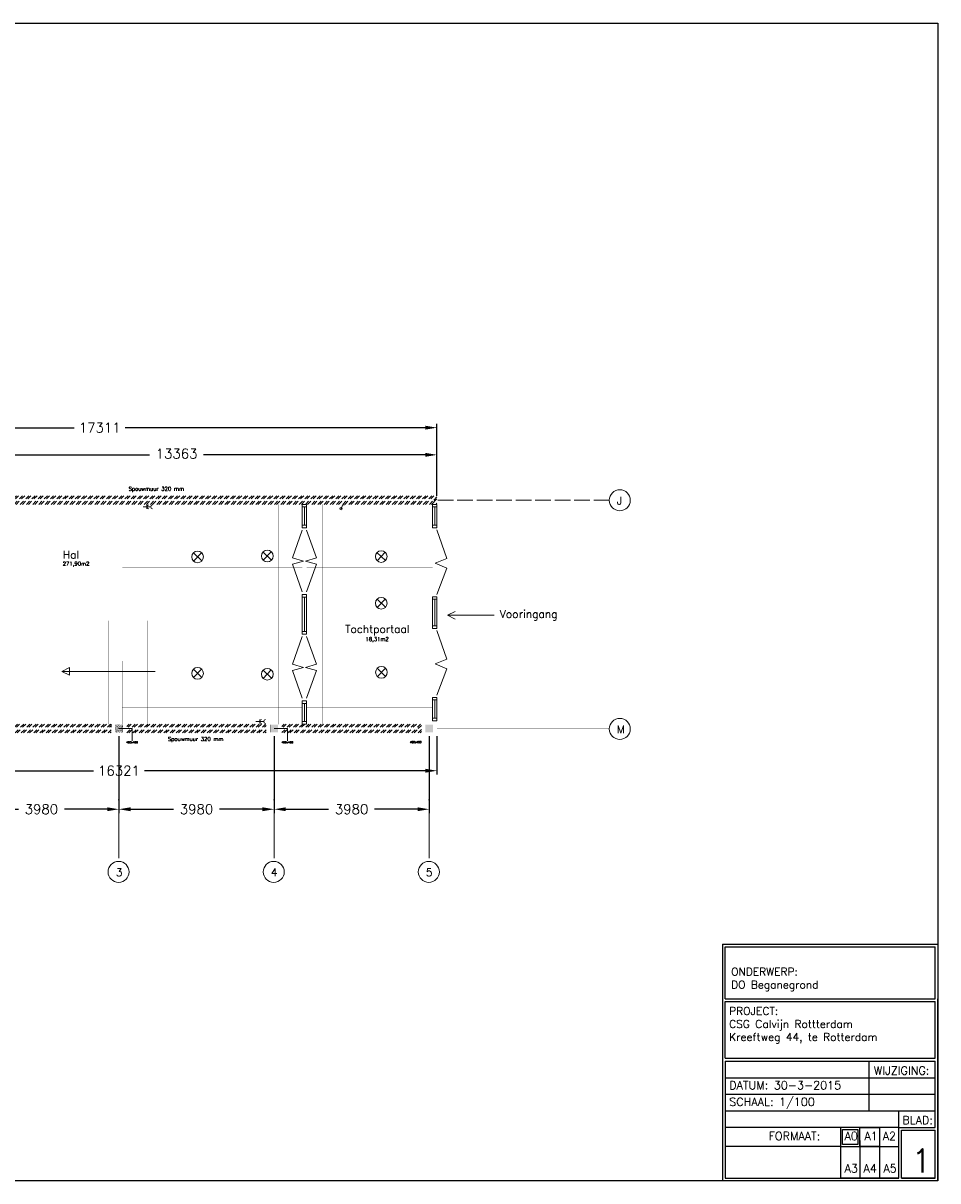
# Model space of a CAD drawing. Header units: millimetres. Extents: x 1965 to 43965, y 27567 to 57267.
# Tile 2 of 2: x 20494 to 43965, y 27567 to 57267. Entities that reach past the tile are written whole.
import ezdxf

# ---------------------------------------------------------------- set-up
doc = ezdxf.new("R2010")
doc.units = ezdxf.units.MM
doc.header["$LTSCALE"] = 100
doc.header["$MEASUREMENT"] = 0
doc.linetypes.add('ACAD_ISO10W100', pattern=[18, 12, -3, 0, -3])
doc.linetypes.add('E_GOOT3', pattern=[5, 4, -1])
doc.layers.get('0').update_dxf_attribs({"linetype": 'CONTINUOUS'})
doc.layers.get('DEFPOINTS').update_dxf_attribs({"linetype": 'CONTINUOUS'})
for name, color, linetype in [('Arcering', 23, 'CONTINUOUS'), ('Begane grond$0$WANDEN', 7, 'CONTINUOUS'), ('Binnendeurkozijn', 4, 'CONTINUOUS'), ('Binnenkozijn', 4, 'CONTINUOUS'), ('Buitendeurkozijn', 4, 'CONTINUOUS'), ('Buitenmuur', 1, 'CONTINUOUS'), ('KADER', 4, 'CONTINUOUS'), ('Kolom', 3, 'CONTINUOUS'), ('Lichtpunt', 7, 'CONTINUOUS'), ('Maatvoering', 7, 'CONTINUOUS'), ('Schakelaar', 7, 'CONTINUOUS'), ('Stempel_kader', 3, 'CONTINUOUS'), ('Stramien', 7, 'CONTINUOUS'), ('Systeemplafond', 7, 'CONTINUOUS'), ('TEKST', 7, 'CONTINUOUS'), ('trapbalustrade', 1, 'CONTINUOUS'), ('TRAPPEN', 2, 'CONTINUOUS'), ('Wandcontactdoos', 7, 'CONTINUOUS')]:
    doc.layers.add(name, color=color, linetype=linetype)
doc.styles.get("Standard").update_dxf_attribs({"font": 'romans.shx'})
doc.dimstyles.new('DIM-ARR', dxfattribs={"dimtxt": 2.5, "dimasz": 3, "dimexe": 1, "dimexo": 0, "dimgap": 1.5, "dimtad": 1, "dimdsep": 46, "dimtxsty": 'Standard', "dimcen": -3, "dimdle": 1.25, "dimclrt": 7, "dimadec": 0, "dimazin": 0, "dimtfac": 0.8, "dimtmove": 2, "dimatfit": 3, "dimfxl": 1, "dimtvp": 1.8, "dimtolj": 1, "dimarcsym": 0})
pattern_1 = [(37.5, (0, 0), (-1.259867, 38.536475), [0, -30.4, 0, -34, 0, -32.5]), (7.5, (0, 0), (35.395534, 56.44292), [0, -16.4, 0, -27.4, 0, -10.5]), (327.5, (-24.6, 0), (62.282837, 0.11318), [0, -10, 0, -36, 0, -47]), (317.5, (-24.6, 0), (60.12253, 17.55351), [0, -5, 0, -23.6, 0, -27])]

# ---------------------------------------------------------------- blocks, each defined once
blk = doc.blocks.new('*D72')
at = {"layer": 'DEFPOINTS', "color": 0, "lineweight": 0, "transparency": 16777216}
for p in [(14792, 38972), (31113, 38972), (31113, 38088)]:
    blk.add_point(p, dxfattribs=at)
at = {"layer": 'Maatvoering', "color": 0, "lineweight": -2, "transparency": 16777216}
for p, q in [((14792, 38972), (14792, 37988)), ((31113, 38972), (31113, 37988)), ((15092, 38088), (22296, 38088)), ((30813, 38088), (23608, 38088))]:
    blk.add_line(p, q, dxfattribs=at)
at = {"layer": 'Maatvoering', "color": 0, "lineweight": 0, "transparency": 16777216}
for points in [[(15092, 38138), (15092, 38038), (14792, 38088)], [(30813, 38138), (30813, 38038), (31113, 38088)]]:
    blk.add_solid(points, dxfattribs=at)
at = {"layer": 'Maatvoering', "color": 7, "lineweight": 0, "transparency": 16777216, "insert": (22952, 38088), "char_height": 250, "attachment_point": 5}
blk.add_mtext('\\A1;16321', dxfattribs=at)
blk = doc.blocks.new('*D73')
at = {"layer": 'DEFPOINTS', "color": 0, "lineweight": 0, "transparency": 16777216}
for p in [(31113, 46889), (31113, 45142), (13802, 44192)]:
    blk.add_point(p, dxfattribs=at)
at = {"layer": 'Maatvoering', "color": 0, "lineweight": -2, "transparency": 16777216}
for p, q in [((13802, 44192), (13802, 46989)), ((31113, 45142), (31113, 46989)), ((14102, 46889), (21801, 46889)), ((30813, 46889), (23113, 46889))]:
    blk.add_line(p, q, dxfattribs=at)
at = {"layer": 'Maatvoering', "color": 0, "lineweight": 0, "transparency": 16777216}
for points in [[(14102, 46939), (14102, 46839), (13802, 46889)], [(30813, 46939), (30813, 46839), (31113, 46889)]]:
    blk.add_solid(points, dxfattribs=at)
at = {"layer": 'Maatvoering', "color": 7, "lineweight": 0, "transparency": 16777216, "insert": (22457, 46889), "char_height": 250, "attachment_point": 5}
blk.add_mtext('\\A1;17311', dxfattribs=at)
blk = doc.blocks.new('*D75')
at = {"layer": 'DEFPOINTS', "color": 0, "lineweight": 0, "transparency": 16777216}
for p in [(31113, 46192), (17750, 45142), (31113, 45142)]:
    blk.add_point(p, dxfattribs=at)
at = {"layer": 'Maatvoering', "color": 0, "lineweight": -2, "transparency": 16777216}
for p, q in [((17750, 45142), (17750, 46292)), ((18050, 46192), (23739, 46192)), ((30813, 46192), (25123, 46192)), ((31113, 45142), (31113, 46292))]:
    blk.add_line(p, q, dxfattribs=at)
at = {"layer": 'Maatvoering', "color": 0, "lineweight": 0, "transparency": 16777216}
for points in [[(18050, 46242), (18050, 46142), (17750, 46192)], [(30813, 46242), (30813, 46142), (31113, 46192)]]:
    blk.add_solid(points, dxfattribs=at)
at = {"layer": 'Maatvoering', "color": 7, "lineweight": 0, "transparency": 16777216, "insert": (24431, 46224), "char_height": 250, "attachment_point": 5}
blk.add_mtext('\\A1;13363', dxfattribs=at)
blk = doc.blocks.new('*D77')
at = {"layer": 'DEFPOINTS', "color": 0, "lineweight": 0, "transparency": 16777216}
for p in [(18972, 38972), (22952, 38972), (22952, 37100)]:
    blk.add_point(p, dxfattribs=at)
at = {"layer": 'Maatvoering', "color": 0, "lineweight": -2, "transparency": 16777216}
for p, q in [((18972, 38972), (18972, 37000)), ((22952, 38972), (22952, 37000)), ((19272, 37100), (20372, 37100)), ((22652, 37100), (21552, 37100))]:
    blk.add_line(p, q, dxfattribs=at)
at = {"layer": 'Maatvoering', "color": 0, "lineweight": 0, "transparency": 16777216}
for points in [[(19272, 37150), (19272, 37050), (18972, 37100)], [(22652, 37150), (22652, 37050), (22952, 37100)]]:
    blk.add_solid(points, dxfattribs=at)
at = {"layer": 'Maatvoering', "color": 7, "lineweight": 0, "transparency": 16777216, "insert": (20962, 37100), "char_height": 250, "attachment_point": 5}
blk.add_mtext('\\A1;3980', dxfattribs=at)
blk = doc.blocks.new('*D78')
at = {"layer": 'DEFPOINTS', "color": 0, "lineweight": 0, "transparency": 16777216}
for p in [(22952, 38972), (26932, 38972), (26932, 37100)]:
    blk.add_point(p, dxfattribs=at)
at = {"layer": 'Maatvoering', "color": 0, "lineweight": -2, "transparency": 16777216}
for p, q in [((22952, 38972), (22952, 37000)), ((26932, 38972), (26932, 37000)), ((23252, 37100), (24352, 37100)), ((26632, 37100), (25533, 37100))]:
    blk.add_line(p, q, dxfattribs=at)
at = {"layer": 'Maatvoering', "color": 0, "lineweight": 0, "transparency": 16777216}
for points in [[(23252, 37150), (23252, 37050), (22952, 37100)], [(26632, 37150), (26632, 37050), (26932, 37100)]]:
    blk.add_solid(points, dxfattribs=at)
at = {"layer": 'Maatvoering', "color": 7, "lineweight": 0, "transparency": 16777216, "insert": (24942, 37100), "char_height": 250, "attachment_point": 5}
blk.add_mtext('\\A1;3980', dxfattribs=at)
blk = doc.blocks.new('*D81')
at = {"layer": 'DEFPOINTS', "color": 0, "lineweight": 0, "transparency": 16777216}
for p in [(26932, 38972), (30913, 38972), (30913, 37100)]:
    blk.add_point(p, dxfattribs=at)
at = {"layer": 'Stramien', "color": 0, "lineweight": -2, "transparency": 16777216}
for p, q in [((26932, 38972), (26932, 37000)), ((30913, 38972), (30913, 37000)), ((27232, 37100), (28332, 37100)), ((30613, 37100), (29513, 37100))]:
    blk.add_line(p, q, dxfattribs=at)
at = {"layer": 'Stramien', "color": 0, "lineweight": 0, "transparency": 16777216}
for points in [[(27232, 37150), (27232, 37050), (26932, 37100)], [(30613, 37150), (30613, 37050), (30913, 37100)]]:
    blk.add_solid(points, dxfattribs=at)
at = {"layer": 'Stramien', "color": 7, "lineweight": 0, "transparency": 16777216, "insert": (28923, 37100), "char_height": 250, "attachment_point": 5}
blk.add_mtext('\\A1;3980', dxfattribs=at)

msp = doc.modelspace()

# ---------------------------------------------------------------- hatches: boundary and pattern name
at = {"layer": 'Arcering', "lineweight": 0}
h = msp.add_hatch(dxfattribs=at)
h.set_pattern_fill('ANSI32', color=256, scale=300)
h.paths.add_polyline_path([(17969.641, 44921.655), (31112.641, 44921.655), (31112.641, 45141.655), (17749.641, 45141.655), (17749.641, 44191.655), (13801.641, 44191.655), (13801.641, 42001.655), (17969.641, 42001.655), (17969.641, 42221.655), (14021.641, 42221.655), (14021.641, 43971.655), (15885.641, 43971.655), (17969.641, 43971.655)])
h.paths.add_polyline_path([(17829.641, 45001.655), (17829.641, 45061.655), (31032.641, 45061.655), (31032.641, 45001.655), (17969.641, 45001.655), (17889.641, 45001.655), (17889.641, 44051.655), (14021.641, 44051.655), (13941.641, 44051.655), (13941.641, 42221.655), (13941.641, 42141.655), (17889.641, 42141.655), (17889.641, 42081.655), (13941.641, 42081.655), (13881.641, 42081.655), (13881.641, 44051.655), (13881.641, 44111.655), (17829.641, 44111.655)], flags=16)
h = msp.add_hatch(dxfattribs=at)
h.set_pattern_fill('AR-SAND', color=256, scale=20)
h.set_pattern_definition(pattern_1)
h.paths.add_polyline_path([(15091.641, 39271.655), (14891.641, 39271.655), (14891.641, 39071.655), (15091.641, 39071.655)])
h.paths.add_polyline_path([(19071.891, 39271.655), (18871.891, 39271.655), (18871.891, 39071.655), (19071.891, 39071.655)])
h.paths.add_polyline_path([(27032.391, 39271.655), (26832.391, 39271.655), (26832.391, 39071.655), (27032.391, 39071.655)])
h.paths.add_polyline_path([(31012.641, 39271.655), (30812.641, 39271.655), (30812.641, 39071.655), (31012.641, 39071.655)])
h = msp.add_hatch(dxfattribs=at)
h.set_pattern_fill('ANSI32', color=256, scale=300)
h.paths.add_polyline_path([(18771.891, 39141.655), (15271.641, 39141.655), (15271.641, 39201.655), (18771.891, 39201.655), (18771.891, 39281.655), (15191.641, 39281.655), (15191.641, 39061.655), (18771.891, 39061.655)])
h.paths.add_polyline_path([(22752.141, 39281.655), (19171.891, 39281.655), (19171.891, 39201.655), (22752.141, 39201.655)])
h.paths.add_polyline_path([(22752.141, 39141.655), (19171.891, 39141.655), (19171.891, 39061.655), (22752.141, 39061.655)])
h.paths.add_polyline_path([(26732.391, 39281.655), (23152.141, 39281.655), (23152.141, 39201.655), (26732.391, 39201.655)])
h.paths.add_polyline_path([(26732.391, 39141.655), (23152.141, 39141.655), (23152.141, 39061.655), (26732.391, 39061.655)])
h.paths.add_polyline_path([(30712.641, 39281.655), (27132.391, 39281.655), (27132.391, 39201.655), (30632.641, 39201.655), (30632.641, 39141.655), (27132.391, 39141.655), (27132.391, 39061.655), (27654.641, 39061.655), (30712.641, 39061.655)])
h = msp.add_hatch(dxfattribs=at)
h.set_pattern_fill('AR-SAND', color=256, scale=20)
h.set_pattern_definition(pattern_1)
h.paths.add_polyline_path([(23052.141, 39271.655), (22852.141, 39271.655), (22852.141, 39071.655), (23052.141, 39071.655)])
h.paths.add_polyline_path([(27032.391, 39271.655), (26832.391, 39271.655), (26832.391, 39071.655), (27032.391, 39071.655)])
at = {"layer": 'Buitenmuur', "lineweight": 0}
h = msp.add_hatch(dxfattribs=at)
h.set_pattern_fill('AR-SAND', color=256, scale=20)
h.set_pattern_definition(pattern_1)
h.paths.add_polyline_path([(23052.141, 39271.655), (22852.141, 39271.655), (22852.141, 39071.655), (23052.141, 39071.655)])

# ---------------------------------------------------------------- linework, layer by layer
at = {"linetype": 'E_GOOT3', "lineweight": 0}
for p, q in [((22952.141, 39171.655), (23294.781, 39171.655)), ((23294.781, 39171.655), (23294.781, 38859.027)), ((26932.391, 39171.655), (27275.031, 39171.655)), ((27275.031, 39171.655), (27275.031, 38859.027))]:
    msp.add_line(p, q, dxfattribs=at)
at = {"layer": 'Begane grond$0$WANDEN', "lineweight": 0}
for p, q in [((27761.641, 44322.655), (27661.641, 44322.655)), ((27761.641, 44322.655), (27661.641, 44322.655)), ((31105.641, 44322.655), (31005.641, 44322.655)), ((31105.641, 44322.655), (31005.641, 44322.655)), ((31105.641, 41739.655), (31005.641, 41739.655)), ((31105.641, 41739.655), (31005.641, 41739.655))]:
    msp.add_line(p, q, dxfattribs=at)
at = {"layer": 'Binnendeurkozijn', "lineweight": 0}
for p, q in [((27404.341, 43546.895), (27654.641, 44255.655)), ((28018.94, 43546.895), (27768.641, 44255.655)), ((27686.641, 43465.655), (27404.341, 43546.895)), ((27686.641, 43465.655), (27404.341, 43384.415)), ((27404.341, 43384.415), (27654.641, 42675.655)), ((27736.641, 43465.655), (28018.94, 43546.895)), ((27736.641, 43465.655), (28018.94, 43384.415)), ((28018.94, 43384.415), (27768.641, 42675.655)), ((27404.341, 40818.895), (27654.641, 41527.655)), ((28018.94, 40818.895), (27768.641, 41527.655)), ((27686.641, 40737.655), (27404.341, 40818.895)), ((27686.641, 40737.655), (27404.341, 40656.415)), ((27736.641, 40737.655), (28018.94, 40818.895)), ((27736.641, 40737.655), (28018.94, 40656.415)), ((27404.341, 40656.415), (27654.641, 39947.655)), ((28018.94, 40656.415), (27768.641, 39947.655))]:
    msp.add_line(p, q, dxfattribs=at)
at = {"layer": 'Binnendeurkozijn', "lineweight": 0, "const_width": 0.8}
for points in [[(27654.641, 44322.655), (27768.641, 44322.655), (27768.641, 44255.655), (27718.641, 44255.655), (27718.641, 44255.655), (27654.641, 44255.655), (27654.641, 44322.655)], [(27736.641, 42675.655), (27686.641, 42675.655), (27686.641, 44255.655), (27736.641, 44255.655), (27736.641, 42675.655)], [(27768.641, 44255.655), (27768.641, 42660.655)], [(27654.641, 41594.655), (27768.641, 41594.655), (27768.641, 41527.655), (27718.641, 41527.655), (27718.641, 41527.655), (27654.641, 41527.655), (27654.641, 41594.655)], [(27736.641, 39947.655), (27686.641, 39947.655), (27686.641, 41527.655), (27736.641, 41527.655), (27736.641, 39947.655)], [(27768.641, 41527.655), (27768.641, 39932.655)], [(27654.641, 39880.655), (27768.641, 39880.655), (27768.641, 39947.655), (27718.641, 39947.655), (27718.641, 39947.655), (27654.641, 39947.655), (27654.641, 39880.655)]]:
    msp.add_lwpolyline(points, dxfattribs=at)
at = {"layer": 'Binnenkozijn', "lineweight": 0}
for p, q in [((27654.641, 44389.655), (27654.641, 44854.655)), ((27711.641, 44854.655), (27711.641, 44389.655)), ((30998.641, 44389.655), (30998.641, 44854.655)), ((31055.641, 44854.655), (31055.641, 44389.655)), ((27654.641, 41661.655), (27654.641, 42541.655)), ((27711.641, 42541.655), (27711.641, 41661.655)), ((30998.641, 41806.655), (30998.641, 42486.655)), ((31055.641, 42486.655), (31055.641, 41806.655)), ((27654.641, 39348.655), (27654.641, 39813.655)), ((27711.641, 39813.655), (27711.641, 39348.655)), ((30998.641, 39438.655), (30998.641, 39903.655)), ((31055.641, 39903.655), (31055.641, 39438.655))]:
    msp.add_line(p, q, dxfattribs=at)
for points in [[(27768.641, 44921.655), (27768.641, 44854.655), (27654.641, 44854.655), (27654.641, 44921.655), (27768.641, 44921.655)], [(27768.641, 44854.655), (27768.641, 44389.655)], [(31112.641, 44921.655), (31112.641, 44854.655), (30998.641, 44854.655), (30998.641, 44921.655), (31112.641, 44921.655)], [(31112.641, 44854.655), (31112.641, 44389.655)], [(27768.641, 44389.655), (27768.641, 44322.655), (27654.641, 44322.655), (27654.641, 44389.655), (27768.641, 44389.655)], [(31112.641, 44389.655), (31112.641, 44322.655), (30998.641, 44322.655), (30998.641, 44389.655), (31112.641, 44389.655)], [(27768.641, 42608.655), (27768.641, 42541.655), (27654.641, 42541.655), (27654.641, 42608.655), (27768.641, 42608.655)], [(27768.641, 42541.655), (27768.641, 41661.655)], [(31112.641, 42553.655), (31112.641, 42486.655), (30998.641, 42486.655), (30998.641, 42553.655), (31112.641, 42553.655)], [(31112.641, 42486.655), (31112.641, 41806.655)], [(27768.641, 41661.655), (27768.641, 41594.655), (27654.641, 41594.655), (27654.641, 41661.655), (27768.641, 41661.655)], [(31112.641, 41806.655), (31112.641, 41739.655), (30998.641, 41739.655), (30998.641, 41806.655), (31112.641, 41806.655)], [(27768.641, 39880.655), (27768.641, 39813.655), (27654.641, 39813.655), (27654.641, 39880.655), (27768.641, 39880.655)], [(27768.641, 39813.655), (27768.641, 39348.655)], [(31112.641, 39970.655), (31112.641, 39903.655), (30998.641, 39903.655), (30998.641, 39970.655), (31112.641, 39970.655)], [(31112.641, 39903.655), (31112.641, 39438.655)], [(27768.641, 39348.655), (27768.641, 39281.655), (27654.641, 39281.655), (27654.641, 39348.655), (27768.641, 39348.655)], [(31112.641, 39438.655), (31112.641, 39371.655), (30998.641, 39371.655), (30998.641, 39438.655), (31112.641, 39438.655)]]:
    msp.add_lwpolyline(points, dxfattribs=at)
at = {"layer": 'Buitendeurkozijn', "lineweight": 0}
for p, q in [((31362.94, 43534.395), (31112.641, 44270.655)), ((31062.641, 43411.314), (31362.94, 43534.395)), ((31062.641, 43411.314), (31362.94, 43288.234)), ((31362.94, 43288.234), (31112.641, 42605.655)), ((31362.94, 40951.395), (31112.641, 41687.655)), ((31062.641, 40828.314), (31362.94, 40951.395)), ((31062.641, 40828.314), (31362.94, 40705.234)), ((31362.94, 40705.234), (31112.641, 40022.655))]:
    msp.add_line(p, q, dxfattribs=at)
at = {"layer": 'Buitendeurkozijn', "lineweight": 0, "const_width": 0.8}
for points in [[(27654.641, 42675.655), (27654.641, 44255.655)], [(30998.641, 44322.655), (31112.641, 44322.655), (31112.641, 44270.655), (31062.641, 44270.655), (31062.641, 44255.655), (30998.641, 44255.655), (30998.641, 44322.655)], [(30998.641, 42620.655), (30998.641, 44255.655)], [(31112.641, 42605.655), (31062.641, 42605.655), (31062.641, 44270.655), (31112.641, 44270.655), (31112.641, 42605.655)], [(27654.641, 42608.655), (27768.641, 42608.655), (27768.641, 42675.655), (27718.641, 42675.655), (27718.641, 42675.655), (27654.641, 42675.655), (27654.641, 42608.655)], [(30998.641, 42553.655), (31112.641, 42553.655), (31112.641, 42605.655), (31062.641, 42605.655), (31062.641, 42620.655), (30998.641, 42620.655), (30998.641, 42553.655)], [(30998.641, 41739.655), (31112.641, 41739.655), (31112.641, 41687.655), (31062.641, 41687.655), (31062.641, 41672.655), (30998.641, 41672.655), (30998.641, 41739.655)], [(30998.641, 40037.655), (30998.641, 41672.655)], [(31112.641, 40022.655), (31062.641, 40022.655), (31062.641, 41687.655), (31112.641, 41687.655), (31112.641, 40022.655)], [(27654.641, 39947.655), (27654.641, 41527.655)], [(30998.641, 39970.655), (31112.641, 39970.655), (31112.641, 40022.655), (31062.641, 40022.655), (31062.641, 40037.655), (30998.641, 40037.655), (30998.641, 39970.655)]]:
    msp.add_lwpolyline(points, dxfattribs=at)
at = {"layer": 'Buitenmuur', "lineweight": 0}
msp.add_line((22752.141, 39201.655), (22752.141, 39281.655), dxfattribs=at)
at = {"layer": 'Buitenmuur', "lineweight": 0, "const_width": 0.8}
for points in [[(31112.641, 45141.655), (31112.641, 44921.655), (17969.641, 44921.655), (17969.641, 43971.655), (14021.641, 43971.655), (14021.641, 42221.655), (17969.641, 42221.655), (17969.641, 42001.655), (13801.641, 42001.655), (13801.641, 44191.655), (17749.641, 44191.655), (17749.641, 45141.655), (31112.641, 45141.655)], [(26732.391, 39061.655), (23152.141, 39061.655)]]:
    msp.add_lwpolyline(points, dxfattribs=at)
for points in [[(31032.641, 45001.655), (17969.641, 45001.655), (17889.641, 45001.655), (17889.641, 44051.655), (14021.641, 44051.655), (13941.641, 44051.655), (13941.641, 42221.655), (13941.641, 42141.655), (17889.641, 42141.655), (17889.641, 42081.655), (13941.641, 42081.655), (13881.641, 42081.655), (13881.641, 44051.655), (13881.641, 44111.655), (17829.641, 44111.655), (17829.641, 45001.655), (17829.641, 45061.655), (31032.641, 45061.655)], [(19171.891, 39281.655), (19171.891, 39201.655), (22752.141, 39201.655), (22752.141, 39281.655)], [(26732.391, 39061.655), (26732.391, 39141.655), (23152.141, 39141.655), (23152.141, 39061.655)]]:
    msp.add_lwpolyline(points, close=True, dxfattribs=at)
at = {"layer": 'Buitenmuur', "lineweight": 0}
msp.add_lwpolyline([(26732.391, 39281.655, 0.8, 0.8, 0), (23152.141, 39281.655, 0.8, 0.8, 0), (23152.141, 39201.655, 0.8, 0.8, 0), (26732.391, 39201.655, 0, 0, 0)], format="xyseb", close=True, dxfattribs=at)
for points in [[(27654.641, 39061.655, 0.8, 0.8, 0), (27132.391, 39061.655, 0.8, 0.8, 0), (30712.641, 39061.655, 0.8, 0.8, 0), (30712.641, 39281.655, 0.8, 0.8, 0), (27132.391, 39281.655, 0, 0, 0), (27132.391, 39201.655, 0.8, 0.8, 0), (30632.641, 39201.655, 0.8, 0.8, 0), (30632.641, 39141.655, 0.8, 0.8, 0), (27132.391, 39141.655, 0, 0, 0), (27132.391, 39061.655, 0, 0, 0)], [(22752.141, 39061.655, 0.8, 0.8, 0), (22752.141, 39141.655, 0.8, 0.8, 0), (19171.891, 39141.655, 0.8, 0.8, 0), (19171.891, 39061.655, 0.8, 0.8, 0), (22752.141, 39061.655, 0.8, 0.8, 0), (19171.891, 39061.655, 0, 0, 0)]]:
    msp.add_lwpolyline(points, format="xyseb", dxfattribs=at)
at = {"layer": 'KADER'}
msp.add_lwpolyline([(1964.592, 57266.903), (43964.592, 57266.903), (43964.592, 27566.903), (1964.592, 27566.903)], close=True, dxfattribs=at)
at = {"layer": 'Kolom', "lineweight": 0, "const_width": 0.8}
for points in [[(23152.141, 39371.655), (22752.141, 39371.655), (22752.141, 38971.655), (23152.141, 38971.655), (23152.141, 39371.655)], [(23052.141, 39271.655), (22852.141, 39271.655), (22852.141, 39071.655), (23052.141, 39071.655), (23052.141, 39271.655)], [(27132.391, 39371.655), (26732.391, 39371.655), (26732.391, 38971.655), (27132.391, 38971.655), (27132.391, 39371.655)], [(27032.391, 39271.655), (26832.391, 39271.655), (26832.391, 39071.655), (27032.391, 39071.655), (27032.391, 39271.655)], [(31112.641, 39371.655), (30712.641, 39371.655), (30712.641, 38971.655), (31112.641, 38971.655), (31112.641, 39371.655)], [(31012.641, 39271.655), (30812.641, 39271.655), (30812.641, 39071.655), (31012.641, 39071.655), (31012.641, 39271.655)]]:
    msp.add_lwpolyline(points, dxfattribs=at)
at = {"layer": 'Lichtpunt', "lineweight": 0}
for p, q in [((24861.535, 43676.538), (25079.078, 43469.959)), ((24867.017, 43464.477), (25073.597, 43682.02)), ((26650.307, 43699.6), (26867.85, 43493.02)), ((26655.789, 43487.539), (26862.369, 43705.081)), ((29573.03, 43686.925), (29790.572, 43480.345)), ((29578.511, 43474.864), (29785.091, 43692.406)), ((29574.309, 42487.693), (29791.852, 42281.113)), ((29579.791, 42275.632), (29786.37, 42493.175)), ((24861.535, 40690.105), (25079.078, 40483.526)), ((24867.017, 40478.044), (25073.597, 40695.587)), ((29577.946, 40716.333), (29795.488, 40509.753)), ((29583.427, 40504.272), (29790.007, 40721.814)), ((26650.307, 40667.044), (26867.85, 40460.464)), ((26655.789, 40454.983), (26862.369, 40672.525))]:
    msp.add_line(p, q, dxfattribs=at)
for centre in [(24970.307, 43573.249), (24970.307, 43573.249), (26759.079, 43596.31), (29681.801, 43583.635), (29683.08, 42384.403), (24970.307, 40586.815), (24970.307, 40586.815), (26759.079, 40563.754), (29686.717, 40613.043)]:
    msp.add_circle(centre, 150, dxfattribs=at)
at = {"layer": 'Schakelaar', "lineweight": 0}
msp.add_line((28651.571, 44809.273), (28688.352, 44902.262), dxfattribs=at)
msp.add_circle((28651.571, 44809.273), 30, dxfattribs=at)
at = {"layer": 'Stempel_kader'}
for p, q in [((38437.207, 33639.698), (38437.207, 27566.903)), ((38437.207, 33639.698), (43964.592, 33639.698)), ((38507.207, 32238.305), (38507.207, 33569.698)), ((38507.207, 33569.698), (43894.592, 33569.698)), ((43894.592, 32236.903), (43894.592, 33569.698)), ((38507.207, 32238.305), (43894.592, 32236.921)), ((38507.207, 30710.243), (38507.207, 32170.243)), ((38507.207, 32170.243), (43894.592, 32170.243)), ((43894.592, 30710.243), (43894.592, 32170.243)), ((43964.592, 27566.903), (43964.592, 32236.903)), ((43964.592, 27566.903), (43964.592, 32236.903)), ((38504.592, 30640.243), (38504.592, 27636.903)), ((38504.592, 30640.243), (43894.592, 30640.243)), ((38507.207, 30710.243), (43894.592, 30710.243)), ((42204.592, 29360.243), (42204.592, 30640.243)), ((43894.592, 29166.903), (43894.592, 30640.243)), ((38504.592, 30213.576), (43894.592, 30213.576)), ((39504.592, 30213.576), (42204.592, 30213.576)), ((38504.592, 29786.909), (43894.592, 29786.909)), ((38504.592, 29360.243), (43894.592, 29360.243)), ((42964.592, 28933.583), (42964.592, 29360.243)), ((43894.592, 28933.583), (43894.592, 29360.243)), ((42964.592, 28933.583), (38504.592, 28933.583)), ((42964.592, 28933.583), (41464.592, 28933.583)), ((41964.592, 28933.583), (41464.592, 28933.583)), ((41464.592, 28933.583), (41464.592, 28450.243)), ((41964.592, 28450.243), (41964.592, 28933.583)), ((42964.592, 27636.903), (42964.592, 28933.583)), ((42964.592, 28933.583), (43894.592, 28933.583)), ((43034.592, 28863.583), (43894.592, 28863.583)), ((43034.592, 27636.903), (43034.592, 28863.583)), ((43894.592, 27636.903), (43894.592, 28863.583)), ((41464.592, 28603.583), (41464.592, 27636.903)), ((41964.592, 28603.583), (41964.592, 27636.903)), ((42464.592, 28603.583), (42464.592, 27636.903)), ((41464.592, 28450.243), (38504.592, 28450.243)), ((41464.592, 28450.243), (42964.592, 28450.243)), ((41464.592, 28450.243), (41964.592, 28450.243)), ((38504.592, 27636.903), (42964.592, 27636.903)), ((42964.592, 27636.903), (41464.592, 27636.903)), ((43894.592, 27636.903), (43034.592, 27636.903)), ((43034.592, 27636.903), (43894.592, 27636.903)), ((43964.592, 27566.903), (38437.207, 27566.903))]:
    msp.add_line(p, q, dxfattribs=at)
for points in [[(41914.144, 28500.243), (41514.144, 28500.243), (41514.144, 28883.583), (41914.144, 28883.583)], [(42464.592, 28450.243), (41964.592, 28450.243), (41964.592, 28933.583), (42464.592, 28933.583)]]:
    msp.add_lwpolyline(points, close=True, dxfattribs=at)
at = {"layer": 'Stramien', "linetype": 'E_GOOT3', "lineweight": 0}
msp.add_line((35534.468, 45031.655), (31112.641, 45031.655), dxfattribs=at)
at = {"layer": 'Stramien', "linetype": 'ACAD_ISO10W100', "lineweight": 0}
for p, q in [((22952.141, 35841.979), (22952.141, 38971.655)), ((26932.391, 35841.979), (26932.391, 38971.655)), ((30912.641, 35841.979), (30912.641, 38971.655))]:
    msp.add_line(p, q, dxfattribs=at)
at = {"layer": 'Stramien', "linetype": 'E_GOOT3', "lineweight": 0, "const_width": 0.8}
msp.add_lwpolyline([(35534.468, 39171.655), (31112.641, 39171.655)], dxfattribs=at)
at = {"layer": 'Stramien', "lineweight": 0}
for centre in [(35804.097, 45027.409), (35803.892, 39160.309), (22943.345, 35493.215), (26923.595, 35493.215), (30903.845, 35493.215)]:
    msp.add_circle(centre, 269.662, dxfattribs=at)
at = {"layer": 'Systeemplafond', "lineweight": 0, "const_width": 0.8}
for points in [[(23454.641, 44501.655), (23454.641, 44921.655), (23036.112, 44921.655), (23036.112, 44501.655), (23454.641, 44501.655)], [(24054.641, 44501.655), (24054.641, 44921.655), (23454.641, 44921.655), (23454.641, 44501.655), (24054.641, 44501.655)], [(24654.641, 44501.655), (24654.641, 44921.655), (24054.641, 44921.655), (24054.641, 44501.655), (24654.641, 44501.655)], [(25254.641, 44501.655), (25254.641, 44921.655), (24654.641, 44921.655), (24654.641, 44501.655), (25254.641, 44501.655)], [(25854.641, 44501.655), (25854.641, 44921.655), (25254.641, 44921.655), (25254.641, 44501.655), (25854.641, 44501.655)], [(26454.641, 44501.655), (26454.641, 44921.655), (25854.641, 44921.655), (25854.641, 44501.655), (26454.641, 44501.655)], [(27054.641, 44501.655), (27054.641, 44921.655), (26454.641, 44921.655), (26454.641, 44501.655), (27054.641, 44501.655)], [(27654.641, 44501.655), (27654.641, 44921.655), (27054.641, 44921.655), (27054.641, 44501.655), (27654.641, 44501.655)], [(27768.641, 44501.655), (28183.641, 44501.655), (28183.641, 44921.655), (27768.641, 44921.655), (27768.641, 44501.655)], [(28783.641, 44921.655), (28783.641, 44501.655), (28183.641, 44501.655), (28183.641, 44921.655)], [(29383.641, 44921.655), (29383.641, 44501.655), (28783.641, 44501.655), (28783.641, 44921.655)], [(29983.641, 44921.655), (29983.641, 44501.655), (29383.641, 44501.655), (29383.641, 44921.655)], [(30583.641, 44921.655), (30583.641, 44501.655), (29983.641, 44501.655), (29983.641, 44921.655)], [(30583.641, 44501.655), (30998.641, 44501.655), (30998.641, 44921.655), (30583.641, 44921.655), (30583.641, 44501.655)], [(23454.641, 44501.655), (23454.641, 43901.655), (23036.112, 43901.655), (23036.112, 44501.655)], [(23454.641, 44501.655), (24054.641, 44501.655)], [(24054.641, 44501.655), (24054.641, 43901.655), (23454.641, 43901.655), (23454.641, 44501.655)], [(24654.641, 44501.655), (24654.641, 43901.655), (24054.641, 43901.655), (24054.641, 44501.655)], [(25254.641, 44501.655), (25254.641, 43901.655), (24654.641, 43901.655), (24654.641, 44501.655)], [(25254.641, 44501.655), (25854.641, 44501.655)], [(25854.641, 44501.655), (25854.641, 43901.655), (25254.641, 43901.655), (25254.641, 44501.655)], [(26454.641, 44501.655), (26454.641, 43901.655), (25854.641, 43901.655), (25854.641, 44501.655)], [(27054.641, 44501.655), (27054.641, 43901.655), (26454.641, 43901.655), (26454.641, 44501.655)], [(27654.641, 44501.655), (27654.641, 43901.655), (27054.641, 43901.655), (27054.641, 44501.655)], [(27768.641, 43901.655), (28183.641, 43901.655), (28183.641, 44501.655), (27768.641, 44501.655), (27768.641, 43901.655)], [(28183.641, 44501.655), (28783.641, 44501.655)], [(28783.641, 44501.655), (28783.641, 43901.655), (28183.641, 43901.655), (28183.641, 44501.655)], [(28783.641, 44501.655), (29383.641, 44501.655)], [(29383.641, 44501.655), (29383.641, 43901.655), (28783.641, 43901.655), (28783.641, 44501.655)], [(29383.641, 44501.655), (29983.641, 44501.655)], [(29983.641, 44501.655), (29983.641, 43901.655), (29383.641, 43901.655), (29383.641, 44501.655)], [(29983.641, 44501.655), (30583.641, 44501.655)], [(30583.641, 44501.655), (30583.641, 43901.655), (29983.641, 43901.655), (29983.641, 44501.655)], [(30583.641, 43901.655), (30998.641, 43901.655), (30998.641, 44501.655), (30583.641, 44501.655), (30583.641, 43901.655)], [(23036.112, 43901.655), (23454.641, 43901.655)], [(23454.641, 43901.655), (23454.641, 43301.655), (23036.112, 43301.655), (23036.112, 43901.655)], [(23454.641, 43901.655), (24054.641, 43901.655)], [(24054.641, 43901.655), (24054.641, 43301.655), (23454.641, 43301.655), (23454.641, 43901.655)], [(24054.641, 43901.655), (24654.641, 43901.655)], [(24654.641, 43901.655), (24654.641, 43301.655), (24054.641, 43301.655), (24054.641, 43901.655)], [(24654.641, 43901.655), (25254.641, 43901.655)], [(25254.641, 43901.655), (25254.641, 43301.655), (24654.641, 43301.655), (24654.641, 43901.655)], [(25254.641, 43901.655), (25854.641, 43901.655)], [(25854.641, 43901.655), (25854.641, 43301.655), (25254.641, 43301.655), (25254.641, 43901.655)], [(25854.641, 43901.655), (26454.641, 43901.655)], [(26454.641, 43901.655), (26454.641, 43301.655), (25854.641, 43301.655), (25854.641, 43901.655)], [(26454.641, 43901.655), (27054.641, 43901.655)], [(27054.641, 43901.655), (27054.641, 43301.655), (26454.641, 43301.655), (26454.641, 43901.655)], [(27054.641, 43901.655), (27654.641, 43901.655)], [(27654.641, 43901.655), (27654.641, 43301.655), (27054.641, 43301.655), (27054.641, 43901.655)], [(27768.641, 43301.655), (28183.641, 43301.655), (28183.641, 43901.655), (27768.641, 43901.655), (27768.641, 43301.655)], [(28783.641, 43901.655), (28783.641, 43301.655), (28183.641, 43301.655), (28183.641, 43901.655)], [(29383.641, 43901.655), (29383.641, 43301.655), (28783.641, 43301.655), (28783.641, 43901.655)], [(29983.641, 43901.655), (29983.641, 43301.655), (29383.641, 43301.655), (29383.641, 43901.655)], [(30583.641, 43901.655), (30583.641, 43301.655), (29983.641, 43301.655), (29983.641, 43901.655)], [(30583.641, 43301.655), (30998.641, 43301.655), (30998.641, 43901.655), (30583.641, 43901.655), (30583.641, 43301.655)], [(23036.112, 43301.655), (23454.641, 43301.655)], [(23454.641, 43301.655), (23454.641, 42701.655), (23036.112, 42701.655), (23036.112, 43301.655)], [(23454.641, 43301.655), (24054.641, 43301.655)], [(24054.641, 43301.655), (24054.641, 42701.655), (23454.641, 42701.655), (23454.641, 43301.655)], [(24054.641, 43301.655), (24654.641, 43301.655)], [(24654.641, 43301.655), (24654.641, 42701.655), (24054.641, 42701.655), (24054.641, 43301.655)], [(24654.641, 43301.655), (25254.641, 43301.655)], [(25254.641, 43301.655), (25254.641, 42701.655), (24654.641, 42701.655), (24654.641, 43301.655)], [(25254.641, 43301.655), (25854.641, 43301.655)], [(25854.641, 43301.655), (25854.641, 42701.655), (25254.641, 42701.655), (25254.641, 43301.655)], [(25854.641, 43301.655), (26454.641, 43301.655)], [(26454.641, 43301.655), (26454.641, 42701.655), (25854.641, 42701.655), (25854.641, 43301.655)], [(26454.641, 43301.655), (27054.641, 43301.655)], [(27054.641, 43301.655), (27054.641, 42701.655), (26454.641, 42701.655), (26454.641, 43301.655)], [(27054.641, 43301.655), (27654.641, 43301.655)], [(27654.641, 43301.655), (27654.641, 42701.655), (27054.641, 42701.655), (27054.641, 43301.655)], [(27768.641, 42701.655), (28183.641, 42701.655), (28183.641, 43301.655), (27768.641, 43301.655), (27768.641, 42701.655)], [(28183.641, 43301.655), (28783.641, 43301.655)], [(28783.641, 43301.655), (28783.641, 42701.655), (28183.641, 42701.655), (28183.641, 43301.655)], [(28783.641, 43301.655), (29383.641, 43301.655)], [(29383.641, 43301.655), (29383.641, 42701.655), (28783.641, 42701.655), (28783.641, 43301.655)], [(29383.641, 43301.655), (29983.641, 43301.655)], [(29983.641, 43301.655), (29983.641, 42701.655), (29383.641, 42701.655), (29383.641, 43301.655)], [(29983.641, 43301.655), (30583.641, 43301.655)], [(30583.641, 43301.655), (30583.641, 42701.655), (29983.641, 42701.655), (29983.641, 43301.655)], [(30583.641, 42701.655), (30998.641, 42701.655), (30998.641, 43301.655), (30583.641, 43301.655), (30583.641, 42701.655)], [(23454.641, 42701.655), (23454.641, 42101.655), (23036.112, 42101.655), (23036.112, 42701.655)], [(23454.641, 42701.655), (24054.641, 42701.655)], [(24054.641, 42701.655), (24054.641, 42101.655), (23454.641, 42101.655), (23454.641, 42701.655)], [(24054.641, 42701.655), (24654.641, 42701.655)], [(24654.641, 42701.655), (24654.641, 42101.655), (24054.641, 42101.655), (24054.641, 42701.655)], [(24654.641, 42701.655), (25254.641, 42701.655)], [(25254.641, 42701.655), (25254.641, 42101.655), (24654.641, 42101.655), (24654.641, 42701.655)], [(25254.641, 42701.655), (25854.641, 42701.655)], [(25854.641, 42701.655), (25854.641, 42101.655), (25254.641, 42101.655), (25254.641, 42701.655)], [(25854.641, 42701.655), (26454.641, 42701.655)], [(26454.641, 42701.655), (26454.641, 42101.655), (25854.641, 42101.655), (25854.641, 42701.655)], [(26454.641, 42701.655), (27054.641, 42701.655)], [(27054.641, 42701.655), (27054.641, 42101.655), (26454.641, 42101.655), (26454.641, 42701.655)], [(27054.641, 42701.655), (27654.641, 42701.655)], [(27654.641, 42701.655), (27654.641, 42101.655), (27054.641, 42101.655), (27054.641, 42701.655)], [(27768.641, 42101.655), (28183.641, 42101.655), (28183.641, 42701.655), (27768.641, 42701.655), (27768.641, 42101.655)], [(28783.641, 42701.655), (28783.641, 42101.655), (28183.641, 42101.655), (28183.641, 42701.655)], [(29383.641, 42701.655), (29383.641, 42101.655), (28783.641, 42101.655), (28783.641, 42701.655)], [(29983.641, 42701.655), (29983.641, 42101.655), (29383.641, 42101.655), (29383.641, 42701.655)], [(30583.641, 42701.655), (30583.641, 42101.655), (29983.641, 42101.655), (29983.641, 42701.655)], [(30583.641, 42101.655), (30998.641, 42101.655), (30998.641, 42701.655), (30583.641, 42701.655), (30583.641, 42101.655)], [(23454.641, 42101.655), (23454.641, 41501.655), (23036.112, 41501.655), (23036.112, 42101.655)], [(24054.641, 42101.655), (24054.641, 41501.655), (23454.641, 41501.655), (23454.641, 42101.655)], [(24654.641, 42101.655), (24654.641, 41501.655), (24054.641, 41501.655), (24054.641, 42101.655)], [(25254.641, 42101.655), (25254.641, 41501.655), (24654.641, 41501.655), (24654.641, 42101.655)], [(25854.641, 42101.655), (25854.641, 41501.655), (25254.641, 41501.655), (25254.641, 42101.655)], [(26454.641, 42101.655), (26454.641, 41501.655), (25854.641, 41501.655), (25854.641, 42101.655)], [(27054.641, 42101.655), (27054.641, 41501.655), (26454.641, 41501.655), (26454.641, 42101.655)], [(27654.641, 42101.655), (27654.641, 41501.655), (27054.641, 41501.655), (27054.641, 42101.655)], [(27768.641, 41501.655), (28183.641, 41501.655), (28183.641, 42101.655), (27768.641, 42101.655), (27768.641, 41501.655)], [(28783.641, 42101.655), (28783.641, 41501.655), (28183.641, 41501.655), (28183.641, 42101.655)], [(29383.641, 42101.655), (29383.641, 41501.655), (28783.641, 41501.655), (28783.641, 42101.655)], [(29983.641, 42101.655), (29983.641, 41501.655), (29383.641, 41501.655), (29383.641, 42101.655)], [(29983.641, 42101.655), (30583.641, 42101.655)], [(30583.641, 42101.655), (30583.641, 41501.655), (29983.641, 41501.655), (29983.641, 42101.655)], [(30583.641, 41501.655), (30998.641, 41501.655), (30998.641, 42101.655), (30583.641, 42101.655), (30583.641, 41501.655)], [(23454.641, 41501.655), (23454.641, 40901.655), (23036.112, 40901.655), (23036.112, 41501.655)], [(23454.641, 41501.655), (24054.641, 41501.655)], [(24054.641, 41501.655), (24054.641, 40901.655), (23454.641, 40901.655), (23454.641, 41501.655)], [(24054.641, 41501.655), (24654.641, 41501.655)], [(24654.641, 41501.655), (24654.641, 40901.655), (24054.641, 40901.655), (24054.641, 41501.655)], [(24654.641, 41501.655), (25254.641, 41501.655)], [(25254.641, 41501.655), (25254.641, 40901.655), (24654.641, 40901.655), (24654.641, 41501.655)], [(25254.641, 41501.655), (25854.641, 41501.655)], [(25854.641, 41501.655), (25854.641, 40901.655), (25254.641, 40901.655), (25254.641, 41501.655)], [(25854.641, 41501.655), (26454.641, 41501.655)], [(26454.641, 41501.655), (26454.641, 40901.655), (25854.641, 40901.655), (25854.641, 41501.655)], [(26454.641, 41501.655), (27054.641, 41501.655)], [(27054.641, 41501.655), (27054.641, 40901.655), (26454.641, 40901.655), (26454.641, 41501.655)], [(27054.641, 41501.655), (27654.641, 41501.655)], [(27654.641, 41501.655), (27654.641, 40901.655), (27054.641, 40901.655), (27054.641, 41501.655)], [(27768.641, 40901.655), (28183.641, 40901.655), (28183.641, 41501.655), (27768.641, 41501.655), (27768.641, 40901.655)], [(28783.641, 41501.655), (28783.641, 40901.655), (28183.641, 40901.655), (28183.641, 41501.655)], [(29383.641, 41501.655), (29383.641, 40901.655), (28783.641, 40901.655), (28783.641, 41501.655)], [(29983.641, 41501.655), (29983.641, 40901.655), (29383.641, 40901.655), (29383.641, 41501.655)], [(30583.641, 41501.655), (30583.641, 40901.655), (29983.641, 40901.655), (29983.641, 41501.655)], [(30583.641, 40901.655), (30998.641, 40901.655), (30998.641, 41501.655), (30583.641, 41501.655), (30583.641, 40901.655)], [(23454.641, 40901.655), (23454.641, 40301.655), (23034.641, 40301.655), (23034.641, 40901.655)], [(24054.641, 40901.655), (24054.641, 40301.655), (23454.641, 40301.655), (23454.641, 40901.655)], [(24654.641, 40901.655), (24654.641, 40301.655), (24054.641, 40301.655), (24054.641, 40901.655)], [(25254.641, 40901.655), (25254.641, 40301.655), (24654.641, 40301.655), (24654.641, 40901.655)], [(25854.641, 40901.655), (25854.641, 40301.655), (25254.641, 40301.655), (25254.641, 40901.655)], [(26454.641, 40901.655), (26454.641, 40301.655), (25854.641, 40301.655), (25854.641, 40901.655)], [(27054.641, 40901.655), (27054.641, 40301.655), (26454.641, 40301.655), (26454.641, 40901.655)], [(27654.641, 40901.655), (27654.641, 40301.655), (27054.641, 40301.655), (27054.641, 40901.655)], [(27768.641, 40301.655), (28183.641, 40301.655), (28183.641, 40901.655), (27768.641, 40901.655), (27768.641, 40301.655)], [(28783.641, 40901.655), (28783.641, 40301.655), (28183.641, 40301.655), (28183.641, 40901.655)], [(29383.641, 40901.655), (29383.641, 40301.655), (28783.641, 40301.655), (28783.641, 40901.655)], [(29983.641, 40901.655), (29983.641, 40301.655), (29383.641, 40301.655), (29383.641, 40901.655)], [(29983.641, 40901.655), (30583.641, 40901.655)], [(30583.641, 40901.655), (30583.641, 40301.655), (29983.641, 40301.655), (29983.641, 40901.655)], [(30583.641, 40301.655), (30998.641, 40301.655), (30998.641, 40901.655), (30583.641, 40901.655), (30583.641, 40301.655)], [(23454.641, 40301.655), (23454.641, 39701.655), (23034.641, 39701.655), (23034.641, 40301.655)], [(23454.641, 40301.655), (24054.641, 40301.655)], [(24054.641, 40301.655), (24054.641, 39701.655), (23454.641, 39701.655), (23454.641, 40301.655)], [(24054.641, 40301.655), (24654.641, 40301.655)], [(24654.641, 40301.655), (24654.641, 39701.655), (24054.641, 39701.655), (24054.641, 40301.655)], [(24654.641, 40301.655), (25254.641, 40301.655)], [(25254.641, 40301.655), (25254.641, 39701.655), (24654.641, 39701.655), (24654.641, 40301.655)], [(25254.641, 40301.655), (25854.641, 40301.655)], [(25854.641, 40301.655), (25854.641, 39701.655), (25254.641, 39701.655), (25254.641, 40301.655)], [(25854.641, 40301.655), (26454.641, 40301.655)], [(26454.641, 40301.655), (26454.641, 39701.655), (25854.641, 39701.655), (25854.641, 40301.655)], [(26454.641, 40301.655), (27054.641, 40301.655)], [(27054.641, 40301.655), (27054.641, 39701.655), (26454.641, 39701.655), (26454.641, 40301.655)], [(27054.641, 40301.655), (27654.641, 40301.655)], [(27654.641, 40301.655), (27654.641, 39701.655), (27054.641, 39701.655), (27054.641, 40301.655)], [(27768.641, 39701.655), (28183.641, 39701.655), (28183.641, 40301.655), (27768.641, 40301.655), (27768.641, 39701.655)], [(28783.641, 40301.655), (28783.641, 39701.655), (28183.641, 39701.655), (28183.641, 40301.655)], [(29383.641, 40301.655), (29383.641, 39701.655), (28783.641, 39701.655), (28783.641, 40301.655)], [(29983.641, 40301.655), (29983.641, 39701.655), (29383.641, 39701.655), (29383.641, 40301.655)], [(30583.641, 40301.655), (30583.641, 39701.655), (29983.641, 39701.655), (29983.641, 40301.655)], [(30583.641, 39701.655), (30998.641, 39701.655), (30998.641, 40301.655), (30583.641, 40301.655), (30583.641, 39701.655)], [(23454.641, 39281.655), (23454.641, 39701.655), (23034.641, 39701.655), (23034.641, 39281.655), (23454.641, 39281.655)], [(24054.641, 39281.655), (24054.641, 39701.655), (23454.641, 39701.655), (23454.641, 39281.655), (24054.641, 39281.655)], [(24654.641, 39281.655), (24654.641, 39701.655), (24054.641, 39701.655), (24054.641, 39281.655), (24654.641, 39281.655)], [(25254.641, 39281.655), (25254.641, 39701.655), (24654.641, 39701.655), (24654.641, 39281.655), (25254.641, 39281.655)], [(25854.641, 39281.655), (25854.641, 39701.655), (25254.641, 39701.655), (25254.641, 39281.655), (25854.641, 39281.655)], [(26454.641, 39281.655), (26454.641, 39701.655), (25854.641, 39701.655), (25854.641, 39281.655), (26454.641, 39281.655)], [(27054.641, 39281.655), (27054.641, 39701.655), (26454.641, 39701.655), (26454.641, 39281.655), (27054.641, 39281.655)], [(27654.641, 39281.655), (27654.641, 39701.655), (27054.641, 39701.655), (27054.641, 39281.655), (27654.641, 39281.655)], [(27768.641, 39281.655), (28183.641, 39281.655), (28183.641, 39701.655), (27768.641, 39701.655), (27768.641, 39101.655)], [(28183.641, 39701.655), (28783.641, 39701.655)], [(28783.641, 39701.655), (28783.641, 39281.655), (28183.641, 39281.655), (28183.641, 39701.655)], [(28783.641, 39701.655), (29383.641, 39701.655)], [(29383.641, 39701.655), (29383.641, 39281.655), (28783.641, 39281.655), (28783.641, 39701.655)], [(29383.641, 39701.655), (29983.641, 39701.655)], [(29983.641, 39701.655), (29983.641, 39281.655), (29383.641, 39281.655), (29383.641, 39701.655)], [(29983.641, 39701.655), (30583.641, 39701.655)], [(30583.641, 39521.655), (30583.641, 39281.655), (29983.641, 39281.655), (29983.641, 39521.655)], [(30583.641, 39281.655), (30998.641, 39281.655), (30998.641, 39701.655), (30583.641, 39701.655), (30583.641, 39281.655)]]:
    msp.add_lwpolyline(points, dxfattribs=at)
at = {"layer": 'TEKST', "lineweight": 0}
for p, q in [((31379.7, 42075.723), (31579.7, 42175.723)), ((32579.7, 42075.723), (31379.7, 42075.723)), ((31579.7, 41975.723), (31379.7, 42075.723))]:
    msp.add_line(p, q, dxfattribs=at)
at = {"layer": 'trapbalustrade', "lineweight": 0, "const_width": 0.8}
for points in [[(22594.641, 42001.655), (22594.641, 42081.655), (20914.641, 42081.655), (20914.641, 42001.655), (22594.641, 42001.655), (22594.641, 42081.655)], [(21484.641, 42001.655), (21484.641, 41941.655), (23884.641, 41941.655), (23884.641, 42001.655), (21484.641, 42001.655)]]:
    msp.add_lwpolyline(points, dxfattribs=at)
at = {"layer": 'TRAPPEN', "lineweight": 0}
for p, q in [((21484.641, 40636.655), (21684.641, 40736.655)), ((21684.641, 40736.655), (21684.641, 40536.655)), ((23884.641, 40636.655), (21484.641, 40636.655)), ((21684.641, 40536.655), (21484.641, 40636.655))]:
    msp.add_line(p, q, dxfattribs=at)
at = {"layer": 'TRAPPEN', "lineweight": 0, "const_width": 0.8}
for points in [[(21484.641, 41991.655), (21484.641, 39281.655)], [(21684.641, 41941.655), (21684.641, 39281.655)], [(21884.641, 41941.655), (21884.641, 39281.655)], [(22084.641, 39281.655), (22084.641, 41941.655)], [(22084.641, 41891.655), (22084.641, 39281.655)], [(22284.641, 41941.655), (22284.641, 39281.655)], [(22484.641, 41941.655), (22484.641, 39281.655)], [(22684.641, 39281.655), (22684.641, 41941.655)], [(22684.641, 41891.655), (22684.641, 39281.655)], [(22884.641, 41941.655), (22884.641, 39371.655)], [(23084.641, 41941.655), (23084.641, 39371.655)], [(23284.641, 41941.655), (23284.641, 39281.655)], [(23284.641, 39281.655), (23284.641, 41941.655)], [(23484.641, 41941.655), (23484.641, 39281.655)], [(23684.641, 41941.655), (23684.641, 39281.655)], [(23884.641, 39281.655), (23884.641, 41991.655)]]:
    msp.add_lwpolyline(points, dxfattribs=at)
at = {"layer": 'Wandcontactdoos', "lineweight": 0}
for p, q in [((23570.665, 44859.158), (23670.665, 44859.158)), ((23670.665, 44909.158), (23670.665, 44809.158)), ((23670.665, 44859.158), (23770.665, 44859.158)), ((28688.352, 44902.262), (28737.173, 44913.437)), ((26467.376, 39349.559), (26567.376, 39349.559)), ((26567.376, 39399.559), (26567.376, 39299.559)), ((26567.376, 39349.559), (26667.376, 39349.559))]:
    msp.add_line(p, q, dxfattribs=at)
for centre in [(23721.597, 44859.158), (23821.597, 44859.158), (26618.308, 39349.559), (26718.308, 39349.559)]:
    msp.add_arc(centre, 50.932, 100.9801994, 259.0198006, dxfattribs=at)

# ---------------------------------------------------------------- texts
at = {"lineweight": 0, "attachment_point": 1}
for s, insert, char_height in [('Spouwmuur 320 mm', (23199.101, 45371.538), 100), ('Hal', (21513.627, 43731.444), 200), ('271,90m2', (21511.056, 43449.399), 100), ('18,31m2', (29276.365, 41514.916), 100), ('Spouwmuur 320 mm', (24210.253, 38952.459), 100), ('400x400', (23141.596, 38841.562), 50), ('400x400', (27127.217, 38841.562), 50), ('400x400', (30418.115, 38847.61), 50)]:
    msp.add_mtext_dynamic_manual_height_columns(s, width=2150.52218, gutter_width=15, heights=[0], dxfattribs=dict(at, insert=insert, char_height=char_height))
at = {"layer": 'Stempel_kader', "attachment_point": 1}
for s, insert, char_height, width in [('{\\H0.9524x;ONDERWERP:\\PDO Beganegrond}', (38658.555, 33031.134), 210, 6252.39254), ('{\\H0.9524x;PROJECT:\\PCSG Calvijn Rottterdam\\PKreeftweg 44, te Rotterdam}', (38612.502, 32023.541), 210, 6252.39254), ('{\\Fromans.shx|c0;WIJZIGING:}', (42323.956, 30500.262), 210, 3470), ('{\\H0.84x;DATUM: 30-3-2015}', (38612.502, 30123.606), 250, 3470), ('{\\Fromans.shx|c0;\\H0.84x;SCHAAL: 1/100}', (38612.502, 29698.621), 250, 3470), ('{\\Fromans.shx|c0;BLAD:}', (43053.15, 29230.247), 210, 3470), ('{\\Fromans.shx|c0;FORMAAT:}', (39621.719, 28821.497), 210, 500), ('{\\Fromans.shx|c0;A0}', (41570.423, 28821.497), 210, 500), ('{\\Fromans.shx|c0;A1}', (42079.517, 28821.497), 210, 500), ('{\\Fromans.shx|c0;A2}', (42549.852, 28821.497), 210, 500), ('1', (43288.633, 28383.724), 600, 860), ('{\\Fromans.shx|c0;A3}', (41570.423, 27993.324), 210, 500), ('{\\Fromans.shx|c0;A4}', (42056.295, 27993.324), 210, 500), ('{\\Fromans.shx|c0;A5}', (42567.171, 27993.324), 210, 500)]:
    msp.add_mtext(s, dxfattribs=dict(at, insert=insert, char_height=char_height, width=width))
at = {"layer": 'TEKST', "lineweight": 0, "char_height": 200, "attachment_point": 1}
for s, insert in [('J', (35730.857, 45117.578)), ('Vooringang', (32728.67, 42210.114)), ('Tochtportaal', (28755.875, 41821.9)), ('M', (35730.652, 39250.478)), ('3', (22870.105, 35583.384)), ('4', (26850.355, 35583.384)), ('5', (30830.605, 35583.384))]:
    msp.add_mtext_dynamic_manual_height_columns(s, width=2150.52218, gutter_width=15, heights=[0], dxfattribs=dict(at, insert=insert))

# ---------------------------------------------------------------- dimensions: what is measured, and where the dimension line sits
at = {"layer": 'Maatvoering', "lineweight": 0}
for base, p1, p2, picture, middle in [((31112.641, 46888.658), (13801.641, 44191.655), (31112.641, 45141.655), '*D73', (22457.141, 46888.658)), ((31112.641, 46191.512), (17749.641, 45141.655), (31112.641, 45141.655), '*D75', (24431.141, 46223.829)), ((31112.641, 38088.05), (14791.641, 38971.655), (31112.641, 38971.655), '*D72', (22952.141, 38088.05))]:
    dim = msp.add_linear_dim(base=base, p1=p1, p2=p2, dimstyle='DIM-ARR', override={"dimscale": 100}, dxfattribs=at)
    dim.commit()
    dim.dimension.update_dxf_attribs({"geometry": picture, "text_midpoint": middle, "dimtype": 160})
for base, p1, p2, picture, middle in [((22952.141, 37100.055), (18971.891, 38971.655), (22952.141, 38971.655), '*D77', (20962.016, 37100.055)), ((26932.391, 37100.055), (22952.141, 38971.655), (26932.391, 38971.655), '*D78', (24942.266, 37100.055))]:
    dim = msp.add_linear_dim(base=base, p1=p1, p2=p2, text='3980', dimstyle='DIM-ARR', override={"dimscale": 100}, dxfattribs=at)
    dim.commit()
    dim.dimension.update_dxf_attribs({"geometry": picture, "text_midpoint": middle, "dimtype": 160})
at = {"layer": 'Stramien', "lineweight": 0}
dim = msp.add_linear_dim(base=(30912.641, 37100.055), p1=(26932.391, 38971.655), p2=(30912.641, 38971.655), text='3980', dimstyle='DIM-ARR', override={"dimscale": 100}, dxfattribs=at)
dim.commit()
dim.dimension.update_dxf_attribs({"geometry": '*D81', "text_midpoint": (28922.516, 37100.055), "dimtype": 160})

doc.saveas('drawing.dxf')
